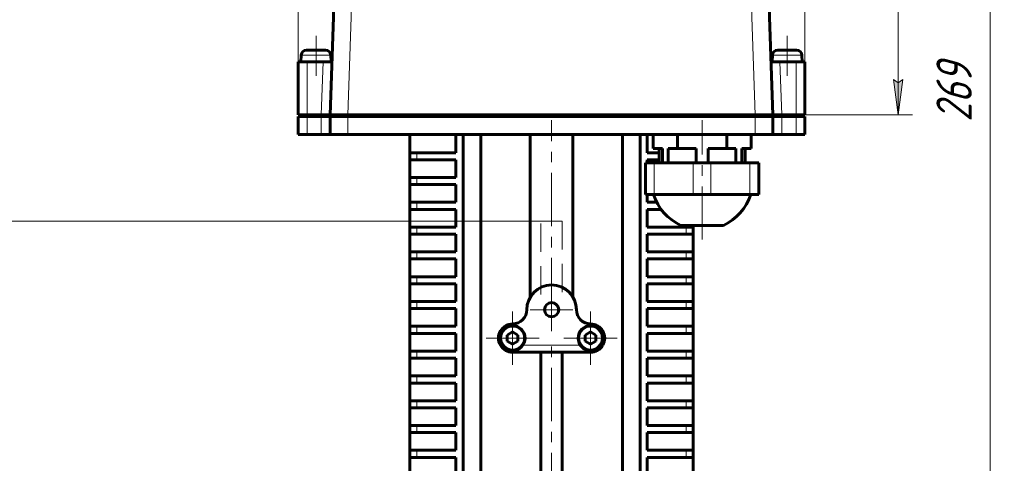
# Model space of a CAD drawing. Header units: millimetres. Extents: x 0 to 594, y 0 to 420.
# Tile 7 of 21: x 71 to 210, y 231 to 294. Entities that reach past the tile are written whole.
import ezdxf

# ---------------------------------------------------------------- set-up
doc = ezdxf.new("R2010")
doc.units = ezdxf.units.MM
for name, pattern in [('K5LT_AXLED', [12, 7.5, -1.5, 1.5, -1.5]), ('K5LT_BASIC', [0]), ('K5LT_DASHED', [6, 4, -2]), ('K5LT_THIN', [0])]:
    doc.linetypes.add(name, pattern=pattern)
doc.layers.add('Системный слой', color=7, linetype='Continuous')
doc.layers.add('Системный слой (1)', color=7, linetype='Continuous', true_color=0x6c6c6c)
doc.styles.add('KDIMTEXTSTYLE', font='txt', dxfattribs={"width": 0.96, "oblique": 15, "height": 5})
doc.styles.add('KTEXTSTYLE', font='txt', dxfattribs={"width": 0.96, "height": 5})
doc.dimstyles.new('KDIMSTYLE (0.50)', dxfattribs={"dimtxt": 5, "dimasz": 1, "dimexe": 2, "dimexo": 0, "dimgap": 1, "dimtad": 1, "dimlfac": 2, "dimtxsty": 'KDIMTEXTSTYLE', "dimsah": 1, "dimcen": 0, "dimdle": 1, "dimadec": 0, "dimazin": 0, "dimtfac": 0.667, "dimtmove": 0, "dimatfit": 3, "dimfxl": 1, "dimtvp": 1, "dimtolj": 1, "dimtzin": 0, "dimarcsym": 0})

# ---------------------------------------------------------------- blocks, each defined once
blk = doc.blocks.new('U21')
at = {"layer": 'Системный слой (1)', "color": 30, "linetype": 'K5LT_AXLED', "lineweight": 18, "true_color": 0xff8000}
for q in [(140.78, 252.39), (137.03, 248.64), (144.53, 248.64), (140.78, 244.89)]:
    blk.add_line((140.78, 248.64), q, dxfattribs=at)
blk = doc.blocks.new('U23')
at = {"layer": 'Системный слой (1)', "color": 30, "linetype": 'K5LT_AXLED', "lineweight": 18, "true_color": 0xff8000}
for q in [(146.28, 255.64), (143.28, 252.64), (149.28, 252.64), (146.28, 249.64)]:
    blk.add_line((146.28, 252.64), q, dxfattribs=at)
blk = doc.blocks.new('U24')
at = {"layer": 'Системный слой (1)', "color": 30, "linetype": 'K5LT_AXLED', "lineweight": 18, "true_color": 0xff8000}
for q in [(151.78, 252.39), (148.03, 248.64), (155.53, 248.64), (151.78, 244.89)]:
    blk.add_line((151.78, 248.64), q, dxfattribs=at)
blk = doc.blocks.new('D0')
at = {"layer": 'Системный слой (1)'}
for points in [[(115.53, 357.63), (115.03, 358.29), (115.53, 358.95), (110.53, 358.29)], [(182.03, 358.29), (177.03, 358.95), (177.53, 358.29), (177.03, 357.63)]]:
    blk.add_hatch(color=7, dxfattribs=at).paths.add_polyline_path(points)
at = {"layer": 'Системный слой (1)', "color": 7, "linetype": 'K5LT_THIN', "lineweight": 18, "true_color": 0xffffff}
for p, q in [((110.53, 287.64), (110.53, 360.29)), ((182.03, 283.89), (182.03, 360.29)), ((110.53, 358.29), (115.53, 358.95)), ((115.53, 358.95), (115.03, 358.29)), ((177.53, 358.29), (177.03, 358.95)), ((177.03, 358.95), (182.03, 358.29)), ((115.53, 357.63), (110.53, 358.29)), ((110.53, 358.29), (182.03, 358.29)), ((115.03, 358.29), (115.53, 357.63)), ((182.03, 358.29), (177.03, 357.63)), ((177.03, 357.63), (177.53, 358.29))]:
    blk.add_line(p, q, dxfattribs=at)
blk.add_wipeout([(141.34, 359.29), (141.34, 366.67), (150.83, 366.67), (150.83, 359.29)]).dxf.layer = 'Системный слой (1)'
at = {"layer": 'Системный слой (1)', "color": 7, "insert": (141.34, 365.88), "char_height": 5, "attachment_point": 1, "style": 'KTEXTSTYLE'}
blk.add_mtext('\\fArial|b0|c204|p34;\\H5.0;\\W1.000;\\Q15;\\fGOST Type AU|b0|i0|c204|p34;\\Q15;\\W0.960;143', dxfattribs=at)
blk = doc.blocks.new('KDIMARROW_01')
at = {"layer": 'Системный слой'}
blk.add_hatch(color=0, dxfattribs=at).paths.add_polyline_path([(0, 0), (-5, 0.66), (-4.5, 0), (-5, -0.66)])
at = {"layer": 'Системный слой', "color": 0, "linetype": 'K5LT_THIN', "lineweight": 18}
for p, q in [((-4.5, 0), (-5, 0.66)), ((-5, 0.66), (0, 0)), ((0, 0), (-5, -0.66)), ((-5, -0.66), (-4.5, 0))]:
    blk.add_line(p, q, dxfattribs=at)
at = {"layer": 'Системный слой (1)', "color": 0, "linetype": 'K5LT_THIN', "lineweight": 18}
blk.add_line((329.33, 202.64), (328.83, 202.64), dxfattribs=at)
blk = doc.blocks.new('D1')
at = {"layer": 'Системный слой (1)'}
for points in [[(195.88, 347.14), (195.22, 352.14), (194.56, 347.14), (195.22, 347.64)], [(195.22, 280.14), (195.88, 285.14), (195.22, 284.64), (194.56, 285.14)]]:
    blk.add_hatch(color=7, dxfattribs=at).paths.add_polyline_path(points)
at = {"layer": 'Системный слой (1)', "color": 7, "linetype": 'K5LT_THIN', "lineweight": 18, "true_color": 0xffffff}
for p, q in [((165.59, 352.14), (197.22, 352.14)), ((194.56, 347.14), (195.22, 352.14)), ((195.22, 352.14), (195.88, 347.14)), ((195.22, 352.14), (195.22, 280.14)), ((195.22, 347.64), (194.56, 347.14)), ((195.88, 347.14), (195.22, 347.64)), ((195.22, 280.14), (194.56, 285.14)), ((194.56, 285.14), (195.22, 284.64)), ((195.22, 284.64), (195.88, 285.14)), ((195.88, 285.14), (195.22, 280.14)), ((182.03, 280.14), (197.22, 280.14))]:
    blk.add_line(p, q, dxfattribs=at)
blk.add_wipeout([(194.22, 311.13), (186.84, 311.13), (186.84, 320.75), (194.22, 320.75)]).dxf.layer = 'Системный слой (1)'
at = {"layer": 'Системный слой (1)', "color": 7, "insert": (187.63, 311.13), "char_height": 5, "attachment_point": 1, "rotation": 90, "style": 'KTEXTSTYLE'}
blk.add_mtext('\\fArial|b0|c204|p34;\\H5.0;\\W1.000;\\Q15;\\fGOST Type AU|b0|i0|c204|p34;\\Q15;\\W0.960;144', dxfattribs=at)
blk = doc.blocks.new('D2')
at = {"layer": 'Системный слой (1)'}
for points in [[(208.84, 347.14), (208.18, 352.14), (207.53, 347.14), (208.18, 347.64)], [(208.18, 217.64), (208.84, 222.64), (208.18, 222.14), (207.53, 222.64)]]:
    blk.add_hatch(color=7, dxfattribs=at).paths.add_polyline_path(points)
at = {"layer": 'Системный слой (1)', "color": 7, "linetype": 'K5LT_THIN', "lineweight": 18, "true_color": 0xffffff}
for p, q in [((165.59, 352.14), (210.18, 352.14)), ((207.53, 347.14), (208.18, 352.14)), ((208.18, 352.14), (208.84, 347.14)), ((208.18, 217.64), (208.18, 352.14)), ((208.18, 347.64), (207.53, 347.14)), ((208.84, 347.14), (208.18, 347.64)), ((208.18, 217.64), (207.53, 222.64)), ((207.53, 222.64), (208.18, 222.14)), ((208.18, 222.14), (208.84, 222.64)), ((208.84, 222.64), (208.18, 217.64)), ((158.74, 217.64), (210.18, 217.64))]:
    blk.add_line(p, q, dxfattribs=at)
blk.add_wipeout([(207.18, 279.16), (199.8, 279.16), (199.8, 290.17), (207.18, 290.17)]).dxf.layer = 'Системный слой (1)'
at = {"layer": 'Системный слой (1)', "color": 7, "insert": (200.6, 279.16), "char_height": 5, "attachment_point": 1, "rotation": 90, "style": 'KTEXTSTYLE'}
blk.add_mtext('\\fArial|b0|c204|p34;\\H5.0;\\W1.000;\\Q15;\\fGOST Type AU|b0|i0|c204|p34;\\Q15;\\W0.960;269', dxfattribs=at)
blk = doc.blocks.new('D6')
at = {"layer": 'Системный слой (1)'}
for points in [[(58.13, 260.14), (57.47, 265.14), (56.82, 260.14), (57.47, 260.64)], [(57.47, 202.64), (58.13, 207.64), (57.47, 207.14), (56.82, 207.64)]]:
    blk.add_hatch(color=7, dxfattribs=at).paths.add_polyline_path(points)
at = {"layer": 'Системный слой (1)', "color": 7, "linetype": 'K5LT_THIN', "lineweight": 18, "true_color": 0xffffff}
for p, q in [((144.78, 265.14), (55.47, 265.14)), ((56.82, 260.14), (57.47, 265.14)), ((57.47, 265.14), (58.13, 260.14)), ((57.47, 202.64), (57.47, 265.14)), ((57.47, 260.64), (56.82, 260.14)), ((58.13, 260.14), (57.47, 260.64)), ((57.47, 202.64), (56.82, 207.64)), ((56.82, 207.64), (57.47, 207.14)), ((57.47, 207.14), (58.13, 207.64)), ((58.13, 207.64), (57.47, 202.64)), ((96.28, 202.64), (55.47, 202.64))]:
    blk.add_line(p, q, dxfattribs=at)
blk.add_wipeout([(56.47, 228.95), (49.09, 228.95), (49.09, 238.44), (56.47, 238.44)]).dxf.layer = 'Системный слой (1)'
at = {"layer": 'Системный слой (1)', "color": 7, "insert": (49.89, 228.95), "char_height": 5, "attachment_point": 1, "rotation": 90, "style": 'KTEXTSTYLE'}
blk.add_mtext('\\fArial|b0|c204|p34;\\H5.0;\\W1.000;\\Q15;\\fGOST Type AU|b0|i0|c204|p34;\\Q15;\\W0.960;125', dxfattribs=at)

msp = doc.modelspace()

# ---------------------------------------------------------------- linework, layer by layer
at = {"layer": 'Системный слой (1)', "color": 143, "linetype": 'K5LT_BASIC', "lineweight": 60, "true_color": 0x33acca}
for p, q in [((115.032, 280.144), (115.5618, 295.3179)), ((177.532, 280.144), (177.0021, 295.3179)), ((114.3669, 289.294), (111.697, 289.294)), ((180.8669, 289.294), (178.197, 289.294)), ((110.9477, 288.5767), (110.907, 287.644)), ((115.1162, 288.5767), (115.157, 287.644)), ((177.4477, 288.5767), (177.407, 287.644)), ((181.6162, 288.5767), (181.657, 287.644)), ((110.532, 287.644), (111.782, 287.644)), ((110.532, 287.644), (110.532, 280.144)), ((114.0423, 287.644), (111.782, 287.644)), ((114.0423, 287.644), (115.2939, 287.644)), ((178.5216, 287.644), (177.27, 287.644)), ((180.782, 287.644), (178.5216, 287.644)), ((180.782, 287.644), (182.032, 287.644)), ((182.032, 287.644), (182.032, 280.144)), ((111.782, 280.144), (110.532, 280.144)), ((110.532, 279.894), (110.532, 277.394)), ((111.782, 279.894), (110.532, 279.894)), ((113.7804, 280.144), (111.782, 280.144)), ((113.7804, 279.894), (111.782, 279.894)), ((113.7804, 280.144), (115.032, 280.144)), ((115.032, 279.894), (113.7804, 279.894)), ((117.5304, 280.144), (115.032, 280.144)), ((115.032, 279.894), (115.032, 277.394)), ((115.032, 279.894), (115.032, 277.394)), ((117.5304, 279.894), (115.032, 279.894)), ((175.0335, 280.144), (117.5304, 280.144)), ((175.0335, 279.894), (117.5304, 279.894)), ((121.282, 280.144), (121.282, 279.894)), ((166.14, 280.144), (166.14, 279.894)), ((168.9239, 280.144), (168.9239, 279.894)), ((171.282, 280.144), (171.282, 279.894)), ((171.532, 280.144), (171.532, 279.894)), ((177.532, 280.144), (175.0335, 280.144)), ((177.532, 279.894), (175.0335, 279.894)), ((178.7835, 280.144), (177.532, 280.144)), ((177.532, 279.894), (177.532, 277.394)), ((178.7835, 279.894), (177.532, 279.894)), ((177.532, 279.894), (177.532, 277.394)), ((180.782, 280.144), (178.7835, 280.144)), ((180.782, 279.894), (178.7835, 279.894)), ((182.032, 280.144), (180.782, 280.144)), ((182.032, 279.894), (180.782, 279.894)), ((182.032, 279.894), (182.032, 277.394)), ((111.782, 277.394), (110.532, 277.394)), ((113.7804, 277.394), (111.782, 277.394)), ((115.032, 277.394), (113.7804, 277.394)), ((117.5304, 277.394), (115.032, 277.394)), ((175.0335, 277.394), (117.5304, 277.394)), ((126.282, 274.8042), (126.282, 277.394)), ((132.782, 274.8042), (132.782, 277.394)), ((133.782, 277.394), (133.782, 224.144)), ((136.282, 277.394), (136.282, 224.144)), ((143.282, 254.4468), (143.282, 277.394)), ((149.282, 254.4468), (149.282, 277.394)), ((156.282, 277.394), (156.282, 224.144)), ((158.782, 277.394), (158.782, 224.144)), ((159.782, 274.8042), (159.782, 277.394)), ((160.6037, 275.394), (160.6037, 277.394)), ((164.0679, 275.394), (164.0679, 277.394)), ((170.9961, 275.394), (170.9961, 277.394)), ((174.4602, 275.394), (174.4602, 277.394)), ((177.532, 277.394), (175.0335, 277.394)), ((178.7835, 277.394), (177.532, 277.394)), ((180.782, 277.394), (178.7835, 277.394)), ((182.032, 277.394), (180.782, 277.394)), ((161.9157, 275.394), (160.6037, 275.394)), ((161.4734, 275.394), (161.4734, 273.394)), ((161.9157, 275.394), (161.9157, 273.394)), ((164.0679, 275.394), (162.7559, 275.394)), ((162.7559, 275.394), (162.7559, 273.394)), ((166.6918, 275.394), (164.0679, 275.394)), ((166.6918, 275.394), (166.6918, 273.394)), ((170.9961, 275.394), (168.3721, 275.394)), ((168.3721, 275.394), (168.3721, 273.394)), ((172.308, 275.394), (170.9961, 275.394)), ((172.308, 275.394), (172.308, 273.394)), ((173.1482, 275.394), (173.1482, 273.394)), ((174.4602, 275.394), (173.1482, 275.394)), ((173.5905, 275.394), (173.5905, 273.394)), ((126.282, 274.8042), (127.282, 274.8042)), ((126.282, 273.8042), (126.282, 274.8042)), ((126.282, 271.3042), (126.282, 273.8042)), ((127.282, 273.8042), (126.282, 273.8042)), ((127.282, 274.8042), (132.782, 274.8042)), ((132.782, 273.8042), (127.282, 273.8042)), ((132.782, 271.3042), (132.782, 273.8042)), ((161.4734, 274.8042), (159.782, 274.8042)), ((159.782, 273.8042), (161.4734, 273.8042)), ((159.782, 273.394), (159.782, 273.8042)), ((159.532, 273.394), (160.782, 273.394)), ((159.532, 273.394), (159.532, 268.894)), ((160.782, 273.394), (166.282, 273.394)), ((166.282, 273.394), (168.782, 273.394)), ((168.782, 273.394), (174.282, 273.394)), ((174.282, 273.394), (175.532, 273.394)), ((175.532, 273.394), (175.532, 268.894)), ((126.282, 271.3042), (127.282, 271.3042)), ((126.282, 270.3042), (126.282, 271.3042)), ((127.282, 271.3042), (132.782, 271.3042)), ((127.282, 270.3042), (126.282, 270.3042)), ((126.282, 267.8042), (126.282, 270.3042)), ((132.782, 270.3042), (127.282, 270.3042)), ((132.782, 267.8042), (132.782, 270.3042)), ((160.782, 268.894), (159.532, 268.894)), ((159.782, 267.8042), (159.782, 268.894)), ((166.282, 268.894), (160.782, 268.894)), ((168.782, 268.894), (166.282, 268.894)), ((174.282, 268.894), (168.782, 268.894)), ((175.532, 268.894), (174.282, 268.894)), ((126.282, 267.8042), (127.282, 267.8042)), ((126.282, 266.8042), (126.282, 267.8042)), ((127.282, 267.8042), (132.782, 267.8042)), ((161.1216, 267.8042), (159.782, 267.8042)), ((127.282, 266.8042), (126.282, 266.8042)), ((126.282, 264.3042), (126.282, 266.8042)), ((132.782, 266.8042), (127.282, 266.8042)), ((132.782, 264.3042), (132.782, 266.8042)), ((159.782, 264.3042), (159.782, 266.8042)), ((159.782, 266.8042), (161.7446, 266.8042)), ((126.282, 263.3042), (126.282, 264.3042)), ((126.282, 264.3042), (127.282, 264.3042)), ((127.282, 264.3042), (132.782, 264.3042)), ((165.282, 264.3042), (159.782, 264.3042)), ((164.532, 264.5478), (167.532, 264.5478)), ((165.282, 264.3042), (166.282, 264.3042)), ((166.282, 264.3042), (166.282, 264.5478)), ((166.282, 263.3042), (166.282, 264.3042)), ((167.532, 264.5478), (170.532, 264.5478)), ((126.282, 260.8042), (126.282, 263.3042)), ((127.282, 263.3042), (126.282, 263.3042)), ((132.782, 263.3042), (127.282, 263.3042)), ((132.782, 260.8042), (132.782, 263.3042)), ((159.782, 260.8042), (159.782, 263.3042)), ((159.782, 263.3042), (165.282, 263.3042)), ((166.282, 263.3042), (165.282, 263.3042)), ((166.282, 260.8042), (166.282, 263.3042)), ((126.282, 260.8042), (127.282, 260.8042)), ((126.282, 259.8042), (126.282, 260.8042)), ((127.282, 260.8042), (132.782, 260.8042)), ((165.282, 260.8042), (159.782, 260.8042)), ((165.282, 260.8042), (166.282, 260.8042)), ((166.282, 259.8042), (166.282, 260.8042)), ((127.282, 259.8042), (126.282, 259.8042)), ((126.282, 257.3042), (126.282, 259.8042)), ((132.782, 259.8042), (127.282, 259.8042)), ((132.782, 257.3042), (132.782, 259.8042)), ((159.782, 259.8042), (165.282, 259.8042)), ((159.782, 257.3042), (159.782, 259.8042)), ((166.282, 259.8042), (165.282, 259.8042)), ((166.282, 257.3042), (166.282, 259.8042)), ((126.282, 256.3042), (126.282, 257.3042)), ((126.282, 257.3042), (127.282, 257.3042)), ((127.282, 257.3042), (132.782, 257.3042)), ((165.282, 257.3042), (159.782, 257.3042)), ((165.282, 257.3042), (166.282, 257.3042)), ((166.282, 256.3042), (166.282, 257.3042)), ((126.282, 253.8042), (126.282, 256.3042)), ((127.282, 256.3042), (126.282, 256.3042)), ((132.782, 256.3042), (127.282, 256.3042)), ((132.782, 253.8042), (132.782, 256.3042)), ((159.782, 256.3042), (165.282, 256.3042)), ((159.782, 253.8042), (159.782, 256.3042)), ((166.282, 256.3042), (165.282, 256.3042)), ((166.282, 253.8042), (166.282, 256.3042)), ((126.282, 253.8042), (127.282, 253.8042)), ((126.282, 252.8042), (126.282, 253.8042)), ((127.282, 253.8042), (132.782, 253.8042)), ((165.282, 253.8042), (159.782, 253.8042)), ((165.282, 253.8042), (166.282, 253.8042)), ((166.282, 252.8042), (166.282, 253.8042)), ((126.282, 250.3042), (126.282, 252.8042)), ((127.282, 252.8042), (126.282, 252.8042)), ((132.782, 252.8042), (127.282, 252.8042)), ((132.782, 250.3042), (132.782, 252.8042)), ((159.782, 252.8042), (165.282, 252.8042)), ((159.782, 250.3042), (159.782, 252.8042)), ((166.282, 252.8042), (165.282, 252.8042)), ((166.282, 250.3042), (166.282, 252.8042)), ((126.282, 249.3042), (126.282, 250.3042)), ((126.282, 250.3042), (127.282, 250.3042)), ((127.282, 250.3042), (132.782, 250.3042)), ((165.282, 250.3042), (159.782, 250.3042)), ((165.282, 250.3042), (166.282, 250.3042)), ((166.282, 249.3042), (166.282, 250.3042)), ((127.282, 249.3042), (126.282, 249.3042)), ((126.282, 246.8042), (126.282, 249.3042)), ((132.782, 249.3042), (127.282, 249.3042)), ((132.782, 246.8042), (132.782, 249.3042)), ((140.782, 249.51), (140.032, 249.077)), ((140.032, 249.077), (140.032, 248.211)), ((141.532, 249.077), (140.782, 249.51)), ((141.532, 248.211), (141.532, 249.077)), ((151.782, 249.51), (151.032, 249.077)), ((151.032, 249.077), (151.032, 248.211)), ((152.532, 249.077), (151.782, 249.51)), ((152.532, 248.211), (152.532, 249.077)), ((159.782, 249.3042), (165.282, 249.3042)), ((159.782, 246.8042), (159.782, 249.3042)), ((166.282, 249.3042), (165.282, 249.3042)), ((166.282, 246.8042), (166.282, 249.3042)), ((140.032, 248.211), (140.782, 247.778)), ((140.782, 247.778), (141.532, 248.211)), ((151.032, 248.211), (151.782, 247.778)), ((151.782, 247.778), (152.532, 248.211)), ((126.282, 246.8042), (127.282, 246.8042)), ((126.282, 245.8042), (126.282, 246.8042)), ((127.282, 246.8042), (132.782, 246.8042)), ((140.782, 246.644), (151.782, 246.644)), ((144.782, 227.644), (144.782, 246.644)), ((147.782, 227.644), (147.782, 246.644)), ((165.282, 246.8042), (159.782, 246.8042)), ((165.282, 246.8042), (166.282, 246.8042)), ((166.282, 245.8042), (166.282, 246.8042)), ((126.282, 243.3042), (126.282, 245.8042)), ((127.282, 245.8042), (126.282, 245.8042)), ((132.782, 245.8042), (127.282, 245.8042)), ((132.782, 243.3042), (132.782, 245.8042)), ((159.782, 243.3042), (159.782, 245.8042)), ((159.782, 245.8042), (165.282, 245.8042)), ((166.282, 245.8042), (165.282, 245.8042)), ((166.282, 243.3042), (166.282, 245.8042)), ((126.282, 242.3042), (126.282, 243.3042)), ((126.282, 243.3042), (127.282, 243.3042)), ((127.282, 243.3042), (132.782, 243.3042)), ((165.282, 243.3042), (159.782, 243.3042)), ((165.282, 243.3042), (166.282, 243.3042)), ((166.282, 242.3042), (166.282, 243.3042)), ((126.282, 239.8042), (126.282, 242.3042)), ((127.282, 242.3042), (126.282, 242.3042)), ((132.782, 242.3042), (127.282, 242.3042)), ((132.782, 239.8042), (132.782, 242.3042)), ((159.782, 242.3042), (165.282, 242.3042)), ((159.782, 239.8042), (159.782, 242.3042)), ((166.282, 242.3042), (165.282, 242.3042)), ((166.282, 239.8042), (166.282, 242.3042)), ((126.282, 238.8042), (126.282, 239.8042)), ((126.282, 239.8042), (127.282, 239.8042)), ((127.282, 239.8042), (132.782, 239.8042)), ((165.282, 239.8042), (159.782, 239.8042)), ((165.282, 239.8042), (166.282, 239.8042)), ((166.282, 238.8042), (166.282, 239.8042)), ((127.282, 238.8042), (126.282, 238.8042)), ((126.282, 236.3042), (126.282, 238.8042)), ((132.782, 238.8042), (127.282, 238.8042)), ((132.782, 236.3042), (132.782, 238.8042)), ((159.782, 238.8042), (165.282, 238.8042)), ((159.782, 236.3042), (159.782, 238.8042)), ((166.282, 238.8042), (165.282, 238.8042)), ((166.282, 236.3042), (166.282, 238.8042)), ((126.282, 236.3042), (127.282, 236.3042)), ((126.282, 235.3042), (126.282, 236.3042)), ((127.282, 236.3042), (132.782, 236.3042)), ((165.282, 236.3042), (159.782, 236.3042)), ((165.282, 236.3042), (166.282, 236.3042)), ((166.282, 235.3042), (166.282, 236.3042)), ((127.282, 235.3042), (126.282, 235.3042)), ((126.282, 232.8042), (126.282, 235.3042)), ((132.782, 235.3042), (127.282, 235.3042)), ((132.782, 232.8042), (132.782, 235.3042)), ((159.782, 232.8042), (159.782, 235.3042)), ((159.782, 235.3042), (165.282, 235.3042)), ((166.282, 235.3042), (165.282, 235.3042)), ((166.282, 232.8042), (166.282, 235.3042)), ((126.282, 231.8042), (126.282, 232.8042)), ((126.282, 232.8042), (127.282, 232.8042)), ((127.282, 232.8042), (132.782, 232.8042)), ((165.282, 232.8042), (159.782, 232.8042)), ((165.282, 232.8042), (166.282, 232.8042)), ((166.282, 231.8042), (166.282, 232.8042)), ((126.282, 229.3042), (126.282, 231.8042)), ((127.282, 231.8042), (126.282, 231.8042)), ((132.782, 231.8042), (127.282, 231.8042)), ((132.782, 229.3042), (132.782, 231.8042)), ((159.782, 229.3042), (159.782, 231.8042)), ((159.782, 231.8042), (165.282, 231.8042)), ((166.282, 231.8042), (165.282, 231.8042)), ((166.282, 229.3042), (166.282, 231.8042))]:
    msp.add_line(p, q, dxfattribs=at)
at = {"layer": 'Системный слой (1)', "color": 7, "linetype": 'K5LT_THIN', "lineweight": 18, "true_color": 0xffffff}
for p, q in [((117.5304, 280.144), (118.0603, 295.3179)), ((175.0335, 280.144), (174.5036, 295.3179)), ((115.1162, 288.5767), (110.9477, 288.5767)), ((181.6162, 288.5767), (177.4477, 288.5767)), ((111.782, 287.644), (111.782, 280.144)), ((113.7804, 280.144), (114.0423, 287.644)), ((178.5216, 287.644), (178.7835, 280.144)), ((180.782, 287.644), (180.782, 280.144)), ((111.782, 279.894), (111.782, 277.394)), ((113.7804, 279.894), (113.7804, 277.394)), ((117.5304, 279.894), (117.5304, 277.394)), ((175.0335, 279.894), (175.0335, 277.394)), ((178.7835, 279.894), (178.7835, 277.394)), ((180.782, 279.894), (180.782, 277.394)), ((127.282, 273.8042), (127.282, 274.8042)), ((160.782, 273.394), (160.782, 268.894)), ((166.282, 273.394), (166.282, 268.894)), ((168.782, 273.394), (168.782, 268.894)), ((174.282, 273.394), (174.282, 268.894)), ((127.282, 270.3042), (127.282, 271.3042)), ((127.282, 266.8042), (127.282, 267.8042)), ((127.282, 263.3042), (127.282, 264.3042)), ((165.282, 263.3042), (165.282, 264.3042)), ((127.282, 259.8042), (127.282, 260.8042)), ((165.282, 259.8042), (165.282, 260.8042)), ((127.282, 256.3042), (127.282, 257.3042)), ((165.282, 256.3042), (165.282, 257.3042)), ((127.282, 252.8042), (127.282, 253.8042)), ((165.282, 252.8042), (165.282, 253.8042)), ((127.282, 249.3042), (127.282, 250.3042)), ((165.282, 249.3042), (165.282, 250.3042)), ((139.0499, 247.644), (139.3458, 247.644)), ((142.2181, 247.644), (150.3458, 247.644)), ((153.2181, 247.644), (153.514, 247.644)), ((127.282, 245.8042), (127.282, 246.8042)), ((165.282, 245.8042), (165.282, 246.8042)), ((127.282, 242.3042), (127.282, 243.3042)), ((165.282, 242.3042), (165.282, 243.3042)), ((127.282, 238.8042), (127.282, 239.8042)), ((165.282, 238.8042), (165.282, 239.8042)), ((127.282, 235.3042), (127.282, 236.3042)), ((165.282, 235.3042), (165.282, 236.3042)), ((127.282, 231.8042), (127.282, 232.8042)), ((165.282, 231.8042), (165.282, 232.8042))]:
    msp.add_line(p, q, dxfattribs=at)
at = {"layer": 'Системный слой (1)', "color": 30, "linetype": 'K5LT_AXLED', "lineweight": 18, "true_color": 0xff8000}
for p, q in [((113.032, 291.294), (113.032, 285.644)), ((179.532, 291.294), (179.532, 285.644)), ((146.282, 252.4468), (146.282, 279.394)), ((146.282, 224.9349), (146.282, 248.644))]:
    msp.add_line(p, q, dxfattribs=at)
at = {"layer": 'Системный слой (1)', "color": 7, "linetype": 'K5LT_DASHED', "lineweight": 18, "true_color": 0xffffff}
for p, q in [((144.782, 254.8042), (144.782, 265.144)), ((144.782, 265.144), (147.782, 265.144)), ((147.782, 265.144), (147.782, 254.8042))]:
    msp.add_line(p, q, dxfattribs=at)
at = {"layer": 'Системный слой (1)', "color": 143, "linetype": 'K5LT_BASIC', "lineweight": 60, "true_color": 0x33acca}
for centre, radius in [((146.282, 252.644), 1), ((140.782, 248.644), 1.75), ((151.782, 248.644), 1.75)]:
    msp.add_circle(centre, radius, dxfattribs=at)
at = {"layer": 'Системный слой (1)', "color": 7, "linetype": 'K5LT_THIN', "lineweight": 18, "true_color": 0xffffff}
for centre in [(140.782, 248.644), (151.782, 248.644)]:
    msp.add_circle(centre, 1.55, dxfattribs=at)
at = {"layer": 'Системный слой (1)', "color": 143, "linetype": 'K5LT_BASIC', "lineweight": 60, "true_color": 0x33acca}
for centre, radius, start, end in [((111.697, 288.544), 0.75, 90, 177.5), ((114.3669, 288.544), 0.75, 2.5, 90), ((178.197, 288.544), 0.75, 90, 177.5), ((180.8669, 288.544), 0.75, 2.5, 90), ((167.532, 271.1035), 7.2095, 197.846856, 245.410403), ((167.532, 271.1035), 7.2095, 294.589597, 342.153144), ((146.282, 252.644), 3.5, 0, 180), ((140.782, 252.644), 2, 270, 0), ((151.782, 252.644), 2, 180, 270), ((140.782, 248.644), 2, 90, 210), ((151.782, 248.644), 2, 330, 90), ((140.782, 248.644), 2, 210, 270), ((151.782, 248.644), 2, 270, 330)]:
    msp.add_arc(centre, radius, start, end, dxfattribs=at)

# ---------------------------------------------------------------- block references
at = {"layer": 'Системный слой (1)'}
for name in ['U23', 'U21', 'U24']:
    msp.add_blockref(name, (0, 0), dxfattribs=at)

# ---------------------------------------------------------------- next in the draw order: dimensions: what is measured, and where the dimension line sits
at = {"layer": 'Системный слой (1)', "color": 7}
dim = msp.add_linear_dim(base=(110.532, 358.2893), p1=(182.032, 283.894), p2=(110.532, 287.644), dimstyle='KDIMSTYLE (0.50)', override={"dimexo": 0, "dimpost": '\\fGOST Type AU|b0|c204|p34;\\H5.0;\\W0.960;\\Q15;<>', "dimblk1": 'KDIMARROW_01', "dimblk2": 'KDIMARROW_01', "dimse1": 0, "dimse2": 0, "dimclrt": 7, "dimtol": 1, "dimtp": 0, "dimtm": 0, "dimtdec": 5, "dimtolj": 1}, dxfattribs=at)
dim.commit()
dim.dimension.update_dxf_attribs({"geometry": 'D0', "text_midpoint": (146.282, 358.2893), "dimtype": 160})
dim = msp.add_linear_dim(base=(57.4737, 202.644), p1=(144.782, 265.144), p2=(96.282, 202.644), angle=90, dimstyle='KDIMSTYLE (0.50)', override={"dimexo": 0, "dimpost": '\\fGOST Type AU|b0|c204|p34;\\H5.0;\\W0.960;\\Q15;<>', "dimblk1": 'KDIMARROW_01', "dimblk2": 'KDIMARROW_01', "dimse1": 0, "dimse2": 0, "dimclrt": 7, "dimtol": 1, "dimtp": 0, "dimtm": 0, "dimtdec": 5, "dimtolj": 1}, dxfattribs=at)
dim.commit()
dim.dimension.update_dxf_attribs({"geometry": 'D6', "text_midpoint": (57.4737, 233.894), "dimtype": 160})

# ---------------------------------------------------------------- next in the draw order: dimensions: what is measured, and where the dimension line sits
dim = msp.add_linear_dim(base=(195.2171, 352.144), p1=(182.032, 280.144), p2=(165.592, 352.144), angle=90, dimstyle='KDIMSTYLE (0.50)', override={"dimexo": 0, "dimpost": '\\fGOST Type AU|b0|c204|p34;\\H5.0;\\W0.960;\\Q15;<>', "dimblk1": 'KDIMARROW_01', "dimblk2": 'KDIMARROW_01', "dimse1": 0, "dimse2": 0, "dimclrt": 7, "dimtol": 1, "dimtp": 0, "dimtm": 0, "dimtdec": 5, "dimtolj": 1}, dxfattribs=at)
dim.commit()
dim.dimension.update_dxf_attribs({"geometry": 'D1', "text_midpoint": (195.2171, 316.144), "dimtype": 160})

# ---------------------------------------------------------------- next in the draw order: dimensions: what is measured, and where the dimension line sits
dim = msp.add_linear_dim(base=(208.1841, 217.644), p1=(165.592, 352.144), p2=(158.7419, 217.644), angle=90, dimstyle='KDIMSTYLE (0.50)', override={"dimexo": 0, "dimpost": '\\fGOST Type AU|b0|c204|p34;\\H5.0;\\W0.960;\\Q15;<>', "dimblk1": 'KDIMARROW_01', "dimblk2": 'KDIMARROW_01', "dimse1": 0, "dimse2": 0, "dimclrt": 7, "dimtol": 1, "dimtp": 0, "dimtm": 0, "dimtdec": 5, "dimtolj": 1}, dxfattribs=at)
dim.commit()
dim.dimension.update_dxf_attribs({"geometry": 'D2', "text_midpoint": (208.1841, 284.894), "dimtype": 160})

# ---------------------------------------------------------------- next in the draw order: linework, layer by layer
at = {"layer": 'Системный слой (1)', "color": 30, "linetype": 'K5LT_AXLED', "lineweight": 18, "true_color": 0xff8000}
msp.add_line((167.532, 262.5478), (167.532, 279.394), dxfattribs=at)

doc.saveas('drawing.dxf')
